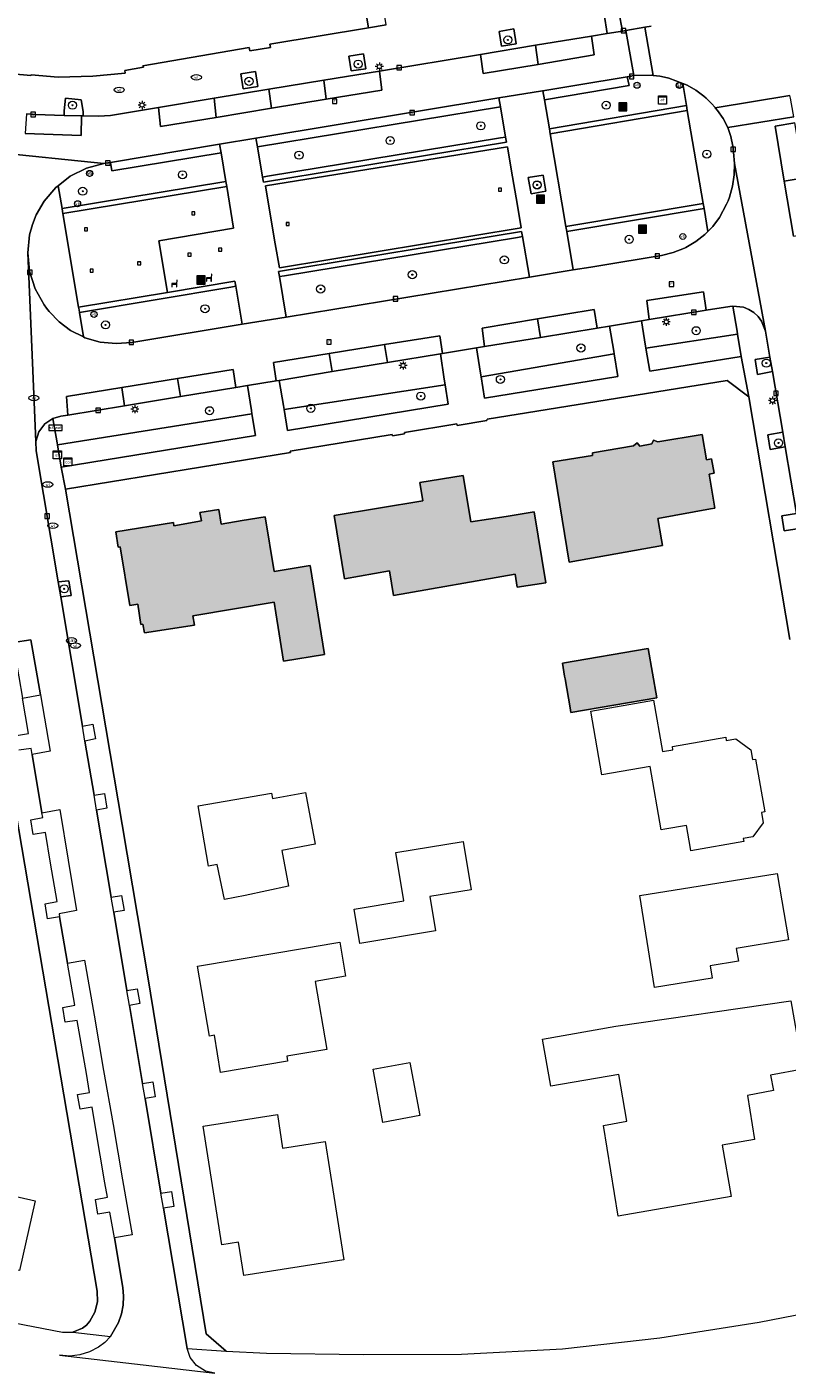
# Model space of a CAD drawing. Header units: metres. Extents: x 196496 to 197479, y 355139 to 356324.
# Tile 10 of 144: x 196722 to 196797, y 355444 to 355577. Entities that reach past the tile are written whole.
import ezdxf
from ezdxf.enums import TextEntityAlignment as Align

# ---------------------------------------------------------------- set-up
doc = ezdxf.new("R2010")
doc.units = ezdxf.units.M
doc.layers.get('0').update_dxf_attribs({"color": 252, "lineweight": 18})
for name, color, linetype, lineweight in [('B-WE-GR-BEPLANTING_CULTUUR_HEESTERS-GV', 252, 'Continuous', 18), ('B-WE-GR-BOOM-S', 252, 'Continuous', 18), ('B-WE-IE-MEUBILAIR_WEGMEUBILAIR-GV', 252, 'Continuous', 18), ('B-WE-IE-MEUBILAIR_WEGMEUBILAIR-S', 252, 'Continuous', 18), ('B-WE-IE-MEUBILAIR_WEGMEUBILAIR_VERKEERSBORD-S', 252, 'Continuous', 18), ('B-WE-KL-DATA-S', 252, 'Continuous', 18), ('B-WE-KL-ET_KAST-S', 252, 'Continuous', 18), ('B-WE-KL-ET_LS_OV_LICHTMAST-S', 252, 'Continuous', 18), ('B-WE-KL-GAS_PUT-S', 252, 'Continuous', 18), ('B-WE-KL-WATER-S', 252, 'Continuous', 18), ('B-WE-OG-BEBOUWING-GV', 252, 'Continuous', 18), ('B-WE-OG-TERREIN_CULTUURSCHEIDING-GV', 252, 'Continuous', 18), ('B-WE-OG-TERREIN_ERF-GV', 252, 'Continuous', 18), ('B-WE-RI-GWA_KOLK-S', 252, 'Continuous', 18), ('B-WE-RI-GWA_RIOOLPUT-S', 252, 'Continuous', 18), ('B-WE-VH-ONVERHARD-GV', 252, 'Continuous', 18), ('B-WE-VH-VERHARDING_ASFALT-GV', 252, 'Continuous', 18), ('B-WE-VH-VERHARDING_BETONSTRAATSTEEN-GV', 252, 'Continuous', 18), ('B-WE-VH-VERHARDING_HALFVERHARDING_GRIND-GV', 252, 'Continuous', 18), ('B-WE-VH-VERHARDING_OPEN-GV', 252, 'Continuous', 18), ('B-WE-VH-VERHARDING_STRAATBAKSTEEN-GV', 252, 'Continuous', 18), ('B-WE-VH-VERHARDING_TEGEL-GV', 252, 'Continuous', 18), ('B-WE-VH-VERHARDING_TEGEL_RUBBER-GV', 252, 'Continuous', 18), ('B-WE-VW-AFSLUITPAAL-S', 252, 'Continuous', 18)]:
    doc.layers.add(name, color=color, linetype=linetype, lineweight=lineweight)
doc.layers.add('X-XX-AL-PRESENTATIE_GEBOUW3-V', color=7, linetype='Continuous', lineweight=18, true_color=0xf0f0f0)
doc.styles.add('NLCS-ISO', font='NLCS-ISO.ttf')

# ---------------------------------------------------------------- blocks, each defined once
blk = doc.blocks.new('SIE-WEG_AFVALBAK-SO')
at = {"linetype": 'ByBlock', "lineweight": 18}
h = blk.add_hatch(color=0, dxfattribs=at)
h.dxf.hatch_style = 1
h.paths.add_polyline_path([(-1.5, -1.5), (1.5, -1.5), (1.5, 1.5), (-1.5, 1.5)])
at = {"color": 0, "linetype": 'ByBlock', "lineweight": 18}
for points in [[(-2, -2), (2, -2), (2, 2), (-2, 2)], [(-1.5, -1.5), (1.5, -1.5), (1.5, 1.5), (-1.5, 1.5)]]:
    blk.add_lwpolyline(points, close=True, dxfattribs=at)
blk = doc.blocks.new('SIE-WEG_VERKEERSBORD_STRAATNAAM-SO')
at = {"color": 0, "linetype": 'ByBlock', "lineweight": 18}
blk.add_lwpolyline([(-3.25, -1.25), (3.25, -1.25), (3.25, 1.25), (-3.25, 1.25)], close=True, dxfattribs=at)
at = {"color": 0, "linetype": 'ByBlock', "lineweight": 18, "style": 'NLCS-ISO'}
blk.add_text('straat', height=1.5, dxfattribs=at).set_placement((0, 0.15), align=Align.MIDDLE_CENTER)
blk = doc.blocks.new('SKL-DATA_SIGNAAL_CAIKAST-SO')
at = {"color": 0, "linetype": 'ByBlock', "lineweight": 18}
for points in [[(-2, 2), (2, 2), (2, 1.68), (-2, 1.68)], [(-2, 1.52), (2, 1.52), (2, -2), (-2, -2)]]:
    blk.add_lwpolyline(points, close=True, dxfattribs=at)
at = {"color": 0, "linetype": 'ByBlock', "lineweight": 18, "style": 'NLCS-ISO'}
blk.add_text('cai', height=1.5, dxfattribs=at).set_placement((0, 0), align=Align.MIDDLE_CENTER)
blk = doc.blocks.new('SKL-ET_KAST_ELEKTRA-SO')
at = {"color": 0, "linetype": 'ByBlock', "lineweight": 18}
for points in [[(-2, 2), (2, 2), (2, 1.68), (-2, 1.68)], [(-2, 1.52), (2, 1.52), (2, -2), (-2, -2)]]:
    blk.add_lwpolyline(points, close=True, dxfattribs=at)
at = {"color": 0, "linetype": 'ByBlock', "lineweight": 18, "style": 'NLCS-ISO'}
blk.add_text('et', height=1.5, dxfattribs=at).set_placement((0, 0), align=Align.MIDDLE_CENTER)
blk = doc.blocks.new('SKL-ET_OV_LICHTMAST-SO')
at = {"color": 0, "linetype": 'ByBlock', "lineweight": 18}
for points in [[(-1.25, 0), (-2, 0)], [(-1.41, 1.41), (-0.88, 0.88)], [(0, 2), (0, 1.25)], [(0.88, 0.88), (1.41, 1.41)], [(2, 0), (1.25, 0)], [(-1.41, -1.41), (-0.88, -0.88)], [(0, -1.25), (0, -2)], [(0.88, -0.88), (1.41, -1.41)]]:
    blk.add_lwpolyline(points, dxfattribs=at)
blk.add_circle((0, 0), 1, dxfattribs=at)
blk = doc.blocks.new('SIE-WEG_PAAL_VERKEERSBORD-SO')
at = {"color": 0, "linetype": 'ByBlock', "lineweight": 18}
blk.add_circle((0, 0), 1.5, dxfattribs=at)
at = {"color": 0, "linetype": 'ByBlock', "lineweight": 18, "style": 'NLCS-ISO'}
blk.add_text('vb', height=1.5, dxfattribs=at).set_placement((0, 0.13), align=Align.MIDDLE_CENTER)
blk = doc.blocks.new('SVW-AFSLUITPAAL-SO')
at = {"lineweight": 18}
blk.add_circle((0, 0), 1.5, dxfattribs=at)
at = {"lineweight": 18, "style": 'NLCS-ISO'}
blk.add_text('af', height=1.8, dxfattribs=at).set_placement((0, 0), align=Align.MIDDLE_CENTER)
blk = doc.blocks.new('SKL-WATER_WATERLEIDINGPUT-SO')
at = {"color": 0, "linetype": 'ByBlock', "lineweight": 18}
blk.add_ellipse((0, 0), major_axis=(2.5, 0), ratio=0.54, dxfattribs=at)
at = {"color": 0, "linetype": 'ByBlock', "lineweight": 18, "style": 'NLCS-ISO'}
blk.add_text('wl', height=1.5, dxfattribs=at).set_placement((0, 0), align=Align.MIDDLE_CENTER)
blk = doc.blocks.new('SRI-KOLK-SO')
at = {"color": 0, "linetype": 'ByBlock', "lineweight": 18}
blk.add_lwpolyline([(-1.125, -1.125), (1.125, -1.125), (1.125, 1.125), (-1.125, 1.125)], close=True, dxfattribs=at)
at = {"color": 0, "linetype": 'ByBlock', "lineweight": 18, "style": 'NLCS-ISO'}
blk.add_text('k', height=1.5, dxfattribs=at).set_placement((0, 0), align=Align.MIDDLE_CENTER)
blk = doc.blocks.new('SRI-PUT_INSPECTIEPUT_RIOOLPUT-SO')
at = {"color": 0, "linetype": 'ByBlock', "lineweight": 18}
blk.add_lwpolyline([(-1.12, -1.12), (1.12, -1.12), (1.12, 1.12), (-1.12, 1.12)], close=True, dxfattribs=at)
at = {"color": 0, "linetype": 'ByBlock', "lineweight": 18, "style": 'NLCS-ISO'}
blk.add_text('r', height=1.5, dxfattribs=at).set_placement((0, 0.28), align=Align.MIDDLE_CENTER)
blk = doc.blocks.new('SKL-GAS_PUT-SO')
at = {"color": 0, "linetype": 'ByBlock', "lineweight": 18}
blk.add_ellipse((0, 0), major_axis=(2.5, 0), ratio=0.601255, dxfattribs=at)
at = {"color": 0, "linetype": 'ByBlock', "lineweight": 18, "style": 'NLCS-ISO'}
blk.add_text('gas', height=1.8, dxfattribs=at).set_placement((0.12, 0.3), align=Align.MIDDLE_CENTER)
blk = doc.blocks.new('SIE-WEG_SPEELTOESTEL-SO')
at = {"flags": 128}
blk.add_lwpolyline([(-0.75, -0.75), (0.75, -0.75), (0.75, 0.75), (-0.75, 0.75)], close=True, dxfattribs=at)
at = {"style": 'NLCS-ISO'}
blk.add_text('SPT', height=0.45, dxfattribs=at).set_placement((0, 0), align=Align.MIDDLE_CENTER)
blk = doc.blocks.new('SIE-WEG_ZITBANK-SO')
at = {"color": 0, "linetype": 'ByBlock', "lineweight": 18}
blk.add_lwpolyline([(-0.91, -1.63), (-0.91, -0.2), (1.09, -0.2), (1.09, -1.63), (1.29, -1.63), (1.29, -0.21), (1.54, 1.78), (1.33, 1.78), (1.11, 0), (-1.11, 0), (-1.11, -1.63)], close=True, dxfattribs=at)
blk = doc.blocks.new('SGR-BOOM_01-SO')
at = {"linetype": 'ByBlock', "lineweight": 18}
h = blk.add_hatch(color=0, dxfattribs=at)
h.dxf.hatch_style = 1
edge = h.paths.add_edge_path()
edge.add_arc((0, 0), 0.25, 0, 360)
at = {"color": 0, "linetype": 'ByBlock', "lineweight": 18}
for radius in [2, 0.25]:
    blk.add_circle((0, 0), radius, dxfattribs=at)

msp = doc.modelspace()

# ---------------------------------------------------------------- hatches: boundary and pattern name
at = {"layer": 'X-XX-AL-PRESENTATIE_GEBOUW3-V'}
for points in [[(196784.627, 355525.44), (196784.525, 355526.025), (196784.159, 355528.132), (196789.357, 355529.064), (196789.784, 355529.141), (196789.734, 355529.529), (196789.226, 355532.5), (196789.717, 355532.592), (196789.463, 355534.01), (196788.99, 355533.925), (196788.54, 355536.418), (196784.167, 355535.689), (196783.738, 355535.857), (196783.578, 355535.482), (196782.391, 355535.272), (196782.119, 355535.578), (196781.777, 355535.307), (196777.703, 355534.585), (196777.722, 355534.348), (196773.799, 355533.713), (196775.401, 355523.817)], [(196769.179, 355528.326), (196765.699, 355527.778), (196764.946, 355532.355), (196760.665, 355531.658), (196760.935, 355529.858), (196752.189, 355528.412), (196753.223, 355522.159), (196757.659, 355522.932), (196758.055, 355520.502), (196770.078, 355522.605), (196770.281, 355521.33), (196773.102, 355521.775), (196771.963, 355528.764)], [(196746.423, 355518.797), (196747.193, 355514.014), (196751.227, 355514.679), (196749.825, 355523.49), (196746.251, 355522.89), (196745.365, 355528.28), (196743.092, 355527.907), (196741.026, 355527.567), (196740.789, 355529.001), (196738.914, 355528.699), (196739.067, 355527.874), (196736.342, 355527.402), (196736.305, 355527.727), (196730.606, 355526.786), (196730.841, 355525.279), (196731.054, 355525.303), (196732.003, 355519.527), (196732.778, 355519.649), (196733.082, 355517.662), (196733.298, 355517.676), (196733.455, 355516.811), (196738.391, 355517.567), (196738.239, 355518.509), (196746.251, 355519.864)], [(196775.491, 355509.406), (196775.565, 355508.971), (196784.053, 355510.421), (196783.224, 355515.269), (196774.736, 355513.819), (196774.954, 355512.545), (196774.998, 355512.284)]]:
    msp.add_hatch(color=256, dxfattribs=at).paths.add_polyline_path(points)

# ---------------------------------------------------------------- linework, layer by layer
at = {"layer": 'B-WE-GR-BEPLANTING_CULTUUR_HEESTERS-GV', "flags": 128}
for points in [[(196789.494, 355569.073), (196789.164, 355569.408), (196788.933, 355569.623), (196788.694, 355569.829), (196787.912, 355570.41), (196787.07, 355570.899), (196786.636, 355571.067), (196786.996, 355568.9), (196787.078, 355568.407), (196788.646, 355559.215), (196788.731, 355558.722), (196789.12, 355556.461), (196789.611, 355556.957), (196790.274, 355557.857), (196790.959, 355559.143), (196791.108, 355559.502), (196791.243, 355559.866), (196791.548, 355560.95), (196791.719, 355562.062), (196791.754, 355563.188), (196791.652, 355564.31), (196791.561, 355564.903), (196791.365, 355565.837), (196791.07, 355566.744), (196790.607, 355567.609), (196790.052, 355568.417), (196789.843, 355568.675), (196789.781, 355568.752)], [(196773.535, 355566.107), (196787.078, 355568.407), (196786.996, 355568.9), (196773.452, 355566.6)], [(196769.12, 355565.784), (196768.628, 355565.7), (196745.601, 355561.913), (196745.108, 355561.83), (196745.191, 355561.339), (196769.205, 355565.288)], [(196725.387, 355558.227), (196741.568, 355560.915), (196741.485, 355561.408), (196725.302, 355558.72), (196725.354, 355558.42)], [(196721.911, 355554.344), (196722.09, 355552.542), (196722.639, 355550.801), (196723.536, 355549.211), (196723.782, 355548.881), (196724.041, 355548.561), (196725.03, 355547.551), (196726.154, 355546.695), (196727.412, 355546.043), (196727.028, 355548.472), (196726.989, 355548.718), (196726.946, 355548.99), (196725.387, 355558.227), (196725.354, 355558.42), (196725.302, 355558.72), (196724.911, 355560.985), (196724.693, 355560.815), (196723.529, 355559.453), (196722.759, 355558.114), (196722.374, 355557.148), (196722.102, 355556.145)], [(196788.646, 355559.215), (196775.078, 355556.957), (196775.161, 355556.464), (196788.731, 355558.722)], [(196770.793, 355555.966), (196770.709, 355556.455), (196746.689, 355552.503), (196746.773, 355552.008), (196747.266, 355552.091), (196770.301, 355555.881)], [(196735.73, 355550.434), (196726.946, 355548.99), (196726.989, 355548.718), (196727.028, 355548.472), (196741.97, 355550.971), (196742.462, 355551.054), (196742.379, 355551.546)], [(196792.405, 355544.11), (196792.038, 355546.323), (196782.996, 355544.94), (196783.379, 355542.653)], [(196779.848, 355544.374), (196766.713, 355542.104), (196767.054, 355539.987), (196780.217, 355542.147)], [(196763.148, 355541.332), (196747.25, 355538.867), (196747.591, 355536.819), (196763.44, 355539.403)], [(196725.231, 355533.196), (196744.408, 355536.306), (196744.069, 355538.459), (196724.851, 355535.399)]]:
    msp.add_lwpolyline(points, close=True, dxfattribs=at)
at = {"layer": 'B-WE-IE-MEUBILAIR_WEGMEUBILAIR-GV', "flags": 128}
for points in [[(196779.162, 355576.013), (196780.662, 355576.26), (196780.325, 355578.166), (196778.871, 355577.931)], [(196770.175, 355575.005), (196769.931, 355576.468), (196768.481, 355576.226), (196768.727, 355574.776)], [(196755.311, 355572.535), (196755.097, 355574.01), (196753.636, 355573.771), (196753.882, 355572.317)], [(196744.639, 355570.794), (196744.412, 355572.256), (196742.963, 355572.014), (196743.196, 355570.565)], [(196727.238, 355567.889), (196727.389, 355567.885), (196727.393, 355568.294), (196727.177, 355569.477), (196725.651, 355569.626), (196725.522, 355568.37), (196725.509, 355567.93)], [(196795.485, 355542.628), (196795.243, 355544.049), (196793.773, 355543.803), (196794.016, 355542.343)], [(196796.505, 355536.635), (196795.032, 355536.391), (196795.278, 355534.921), (196796.75, 355535.195)], [(196798.122, 355527.131), (196797.868, 355528.624), (196796.401, 355528.379), (196796.632, 355526.91)], [(196725.174, 355520.376), (196726.207, 355520.525), (196725.964, 355521.96), (196724.925, 355521.859)]]:
    msp.add_lwpolyline(points, close=True, dxfattribs=at)
at = {"layer": 'B-WE-OG-BEBOUWING-GV', "flags": 128}
for points in [[(196784.627, 355525.44), (196784.525, 355526.025), (196784.159, 355528.132), (196789.357, 355529.064), (196789.784, 355529.141), (196789.734, 355529.529), (196789.226, 355532.5), (196789.717, 355532.592), (196789.463, 355534.01), (196788.99, 355533.925), (196788.54, 355536.418), (196784.167, 355535.689), (196783.738, 355535.857), (196783.578, 355535.482), (196782.391, 355535.272), (196782.119, 355535.578), (196781.777, 355535.307), (196777.703, 355534.585), (196777.722, 355534.348), (196773.799, 355533.713), (196775.401, 355523.817)], [(196769.179, 355528.326), (196765.699, 355527.778), (196764.946, 355532.355), (196760.665, 355531.658), (196760.935, 355529.858), (196752.189, 355528.412), (196753.223, 355522.159), (196757.659, 355522.932), (196758.055, 355520.502), (196770.078, 355522.605), (196770.281, 355521.33), (196773.102, 355521.775), (196771.963, 355528.764)], [(196746.423, 355518.797), (196747.193, 355514.014), (196751.227, 355514.679), (196749.825, 355523.49), (196746.251, 355522.89), (196745.365, 355528.28), (196743.092, 355527.907), (196741.026, 355527.567), (196740.789, 355529.001), (196738.914, 355528.699), (196739.067, 355527.874), (196736.342, 355527.402), (196736.305, 355527.727), (196730.606, 355526.786), (196730.841, 355525.279), (196731.054, 355525.303), (196732.003, 355519.527), (196732.778, 355519.649), (196733.082, 355517.662), (196733.298, 355517.676), (196733.455, 355516.811), (196738.391, 355517.567), (196738.239, 355518.509), (196746.251, 355519.864)], [(196775.491, 355509.406), (196775.565, 355508.971), (196784.053, 355510.421), (196783.224, 355515.269), (196774.736, 355513.819), (196774.954, 355512.545), (196774.998, 355512.284)]]:
    msp.add_lwpolyline(points, close=True, dxfattribs=at)
at = {"layer": 'B-WE-OG-TERREIN_CULTUURSCHEIDING-GV', "flags": 128}
for points in [[(196783.691, 355571.874), (196783.526, 355571.889), (196781.797, 355571.852), (196781.143, 355571.744), (196781.325, 355570.869), (196772.966, 355569.478), (196773.452, 355566.6), (196786.996, 355568.9), (196786.636, 355571.067), (196785.256, 355571.602), (196784.81, 355571.712), (196784.359, 355571.797), (196784.035, 355571.843)], [(196768.612, 355568.763), (196744.606, 355564.815), (196745.108, 355561.83), (196745.601, 355561.913), (196768.628, 355565.7), (196769.12, 355565.784)], [(196741.012, 355564.232), (196730.231, 355562.443), (196730.079, 355563.288), (196729.437, 355563.182), (196727.708, 355562.715), (196726.105, 355561.916), (196724.911, 355560.985), (196725.302, 355558.72), (196741.485, 355561.408)], [(196777.532, 355552.951), (196779.522, 355553.278), (196783.308, 355553.899), (196784.512, 355554.097), (196785.689, 355554.379), (196786.813, 355554.827), (196786.929, 355554.884), (196787.918, 355555.463), (196788.825, 355556.162), (196789.12, 355556.461), (196788.731, 355558.722), (196775.161, 355556.464), (196775.801, 355552.667)], [(196747.448, 355548.012), (196771.485, 355551.959), (196770.793, 355555.966), (196770.301, 355555.881), (196747.266, 355552.091), (196746.773, 355552.008)], [(196727.412, 355546.043), (196727.554, 355545.969), (196729.07, 355545.535), (196730.638, 355545.388), (196732.209, 355545.51), (196743.1, 355547.298), (196742.462, 355551.054), (196741.97, 355550.971), (196727.028, 355548.472)], [(196791.991, 355546.604), (196791.576, 355549.098), (196791.277, 355549.067), (196788.944, 355548.684), (196783.299, 355547.757), (196782.544, 355547.633), (196782.962, 355545.143), (196782.996, 355544.94), (196792.038, 355546.323)], [(196766.253, 355544.958), (196766.654, 355542.473), (196766.713, 355542.104), (196779.848, 355544.374), (196779.805, 355544.632), (196779.393, 355547.116), (196778.166, 355546.915), (196772.59, 355545.999), (196767.049, 355545.089)], [(196762.687, 355544.373), (196757.45, 355543.513), (196751.995, 355542.617), (196746.768, 355541.759), (196747.18, 355539.289), (196747.25, 355538.867), (196763.148, 355541.332), (196763.064, 355541.888)], [(196737.001, 355540.155), (196731.486, 355539.25), (196725.886, 355538.33), (196725.178, 355538.214), (196724.403, 355537.991), (196724.817, 355535.594), (196724.851, 355535.399), (196744.069, 355538.459), (196744.019, 355538.775), (196743.63, 355541.244), (196742.476, 355541.055)]]:
    msp.add_lwpolyline(points, close=True, dxfattribs=at)
at = {"layer": 'B-WE-OG-TERREIN_ERF-GV', "flags": 128}
for points in [[(196663.793, 355577.295), (196704.441, 355573.529), (196704.484, 355573.449), (196722.21, 355571.864), (196722.267, 355571.933), (196724.913, 355571.691), (196728.342, 355571.792), (196731.525, 355572.081), (196731.503, 355572.371), (196733.353, 355572.674), (196733.302, 355572.834), (196743.791, 355574.617), (196743.85, 355574.298), (196745.888, 355574.632), (196745.833, 355574.948), (196755.583, 355576.571), (196752.24, 355595.876)], [(196797.221, 355516.181), (196793.151, 355540.122), (196791.01, 355541.732), (196767.291, 355537.939), (196767.287, 355537.789), (196764.337, 355537.313), (196764.31, 355537.461), (196759.133, 355536.618), (196759.145, 355536.462), (196757.946, 355536.275), (196757.921, 355536.419), (196747.849, 355534.768), (196747.872, 355534.638), (196725.65, 355531.012), (196731.238, 355497.901), (196733.766, 355482.864), (196739.527, 355447.585), (196741.529, 355445.872), (196745.503, 355445.688), (196755.083, 355445.546), (196764.783, 355445.587), (196774.761, 355446.109), (196784.364, 355447.19), (196794.177, 355448.736), (196806.04, 355451.05)], [(196712.69, 355450.188), (196725.351, 355447.774), (196726.373, 355447.771), (196727.327, 355448.138), (196727.731, 355448.45), (196728.061, 355448.839), (196728.537, 355449.736), (196728.793, 355450.761), (196728.762, 355451.817), (196717.117, 355520.232)]]:
    msp.add_lwpolyline(points, dxfattribs=at)
for points in [[(196784.525, 355526.025), (196784.627, 355525.44), (196775.401, 355523.817), (196773.799, 355533.713), (196777.722, 355534.348), (196777.703, 355534.585), (196781.777, 355535.307), (196782.119, 355535.578), (196782.391, 355535.272), (196783.578, 355535.482), (196783.738, 355535.857), (196784.167, 355535.689), (196788.54, 355536.418), (196788.99, 355533.925), (196789.463, 355534.01), (196789.717, 355532.592), (196789.226, 355532.5), (196789.734, 355529.529), (196789.784, 355529.141), (196789.357, 355529.064), (196784.159, 355528.132)], [(196770.078, 355522.605), (196758.055, 355520.502), (196757.659, 355522.932), (196753.223, 355522.159), (196752.189, 355528.412), (196760.935, 355529.858), (196760.665, 355531.658), (196764.946, 355532.355), (196765.699, 355527.778), (196769.179, 355528.326), (196771.963, 355528.764), (196773.102, 355521.775), (196770.281, 355521.33)], [(196746.251, 355522.89), (196749.825, 355523.49), (196751.227, 355514.679), (196747.193, 355514.014), (196746.423, 355518.797), (196746.251, 355519.864), (196738.239, 355518.509), (196738.391, 355517.567), (196733.455, 355516.811), (196733.298, 355517.676), (196733.082, 355517.662), (196732.778, 355519.649), (196732.003, 355519.527), (196731.054, 355525.303), (196730.841, 355525.279), (196730.606, 355526.786), (196736.305, 355527.727), (196736.342, 355527.402), (196739.067, 355527.874), (196738.914, 355528.699), (196740.789, 355529.001), (196741.026, 355527.567), (196743.092, 355527.907), (196745.365, 355528.28)], [(196774.736, 355513.819), (196783.224, 355515.269), (196784.053, 355510.421), (196775.565, 355508.971), (196775.491, 355509.406), (196774.998, 355512.284), (196774.954, 355512.545)], [(196777.536, 355509.088), (196783.728, 355510.171), (196784.616, 355505.094), (196785.661, 355505.277), (196785.604, 355505.6), (196790.872, 355506.521), (196790.928, 355506.198), (196791.882, 355506.365), (196793.365, 355505.259), (196793.532, 355504.305), (196793.818, 355504.355), (196794.732, 355499.132), (196794.411, 355499.076), (196794.586, 355498.074), (196793.556, 355496.693), (196792.599, 355496.526), (196792.653, 355496.214), (196787.419, 355495.298), (196787.378, 355495.53), (196786.983, 355497.793), (196784.852, 355497.42), (196784.504, 355497.359), (196783.406, 355503.636), (196778.636, 355502.802)], [(196743.389, 355490.899), (196741.357, 355490.473), (196740.632, 355493.931), (196739.768, 355493.779), (196738.741, 355499.748), (196745.998, 355500.997), (196746.101, 355500.448), (196749.363, 355501.058), (196750.323, 355495.943), (196747.025, 355495.324), (196747.684, 355491.799)], [(196759.085, 355490.353), (196758.294, 355495.133), (196764.946, 355496.233), (196765.736, 355491.453), (196761.646, 355490.777), (196762.208, 355487.39), (196754.722, 355486.152), (196754.162, 355489.539)], [(196789.526, 355482.714), (196783.851, 355481.791), (196782.371, 355490.881), (196795.95, 355493.069), (196797.059, 355486.49), (196791.918, 355485.645), (196792.12, 355484.401), (196789.326, 355483.948)], [(196738.695, 355483.893), (196749.443, 355485.708), (196752.155, 355486.166), (196752.756, 355486.267), (196753.324, 355482.904), (196750.316, 355482.397), (196751.451, 355475.672), (196747.497, 355475.004), (196747.575, 355474.549), (196747.581, 355474.511), (196740.974, 355473.396), (196740.352, 355477.082), (196739.859, 355476.999)], [(196798.479, 355473.725), (196795.299, 355473.141), (196795.579, 355471.614), (196793.009, 355471.142), (196793.714, 355466.792), (196790.536, 355466.22), (196791.405, 355461.161), (196780.247, 355459.219), (196778.789, 355468.182), (196781.111, 355468.586), (196780.327, 355473.219), (196773.587, 355472.054), (196772.784, 355476.701), (196780.001, 355477.982), (196797.322, 355480.48)], [(196715.685, 355455.047), (196710.831, 355456.112), (196711.085, 355457.268), (196706.744, 355458.22), (196706.435, 355456.813), (196702.836, 355457.603), (196704.112, 355463.42), (196707.481, 355462.681), (196710.004, 355474.178), (196714.943, 355473.094), (196712.716, 355462.943), (196717.591, 355461.873), (196722.655, 355460.735), (196721.116, 355453.855)], [(196756.032, 355473.717), (196759.674, 355474.389), (196760.64, 355469.154), (196756.998, 355468.482)], [(196751.298, 355466.598), (196752.15, 355461.176), (196753.135, 355454.904), (196743.252, 355453.351), (196742.732, 355456.66), (196741.076, 355456.4), (196739.239, 355468.096), (196746.575, 355469.249), (196747.095, 355465.937)]]:
    msp.add_lwpolyline(points, close=True, dxfattribs=at)
at = {"layer": 'B-WE-VH-ONVERHARD-GV', "flags": 128}
for points in [[(196779.162, 355576.013), (196780.662, 355576.26), (196780.325, 355578.166), (196778.871, 355577.931)], [(196770.175, 355575.005), (196769.931, 355576.468), (196768.481, 355576.226), (196768.727, 355574.776)], [(196755.311, 355572.535), (196755.097, 355574.01), (196753.636, 355573.771), (196753.882, 355572.317)], [(196744.639, 355570.794), (196744.412, 355572.256), (196742.963, 355572.014), (196743.196, 355570.565)], [(196727.389, 355567.885), (196727.393, 355568.294), (196727.177, 355569.477), (196725.651, 355569.626), (196725.522, 355568.37), (196725.509, 355567.93), (196727.238, 355567.889)], [(196773.088, 355560.43), (196772.834, 355562.022), (196771.367, 355561.794), (196771.64, 355560.179)], [(196795.243, 355544.049), (196793.773, 355543.803), (196794.016, 355542.343), (196795.485, 355542.628)], [(196796.75, 355535.195), (196796.505, 355536.635), (196795.032, 355536.391), (196795.278, 355534.921)], [(196797.868, 355528.624), (196796.401, 355528.379), (196796.632, 355526.91), (196798.122, 355527.131)], [(196724.925, 355521.859), (196725.174, 355520.376), (196726.207, 355520.525), (196725.964, 355521.96)]]:
    msp.add_lwpolyline(points, close=True, dxfattribs=at)
at = {"layer": 'B-WE-VH-VERHARDING_ASFALT-GV', "flags": 128}
for points in [[(196707.584, 355565.407), (196729.437, 355563.182), (196730.079, 355563.288), (196740.87, 355565.075), (196744.462, 355565.67), (196768.462, 355569.644), (196772.757, 355570.355), (196772.817, 355570.365), (196776.169, 355570.92), (196781.143, 355571.744), (196781.797, 355571.852), (196780.992, 355576.314), (196780.662, 355576.26), (196779.162, 355576.013), (196777.615, 355575.758), (196777.873, 355573.895), (196772.353, 355572.968), (196766.919, 355572.056), (196766.635, 355573.95), (196756.661, 355572.307), (196756.885, 355570.424), (196751.392, 355569.52), (196745.982, 355568.63), (196740.517, 355567.731), (196735.045, 355566.831), (196734.822, 355568.709), (196730.098, 355567.931), (196728.903, 355567.848), (196727.389, 355567.885), (196727.238, 355567.889), (196727.188, 355565.932), (196721.657, 355566.143)], [(196783.511, 355576.736), (196782.875, 355576.629), (196783.691, 355571.874), (196784.035, 355571.843), (196784.359, 355571.797), (196784.81, 355571.712), (196785.256, 355571.602), (196786.636, 355571.067), (196787.07, 355570.899), (196787.912, 355570.41), (196788.694, 355569.829), (196788.933, 355569.623), (196789.164, 355569.408), (196789.494, 355569.073), (196789.781, 355568.752), (196789.843, 355568.675), (196797.222, 355569.876)], [(196797.589, 355567.794), (196791.07, 355566.744), (196791.365, 355565.837), (196791.561, 355564.903), (196791.652, 355564.31), (196791.754, 355563.188), (196794.806, 355546.619), (196795.243, 355544.049), (196795.485, 355542.628), (196796.505, 355536.635), (196796.75, 355535.195), (196797.868, 355528.624)], [(196797.562, 355556.013), (196796.66, 355561.439), (196795.758, 355566.864), (196797.693, 355567.183)], [(196720.459, 355515.855), (196722.204, 355516.147), (196723.163, 355510.692), (196724.141, 355505.13), (196722.343, 355504.796), (196723.319, 355499.061), (196725.077, 355499.364), (196725.908, 355494.38), (196726.74, 355489.395), (196725.018, 355489.086), (196725.068, 355488.791), (196725.849, 355484.204), (196727.528, 355484.484), (196728.468, 355479.065), (196729.416, 355473.603), (196730.343, 355468.259), (196731.288, 355462.809), (196732.232, 355457.37), (196730.473, 355457.06), (196731.304, 355452.179), (196731.387, 355451.303), (196731.339, 355450.424), (196731.167, 355449.562), (196730.881, 355448.73), (196730.085, 355447.342), (196729.545, 355446.747), (196728.902, 355446.265), (196728.009, 355445.816), (196727.054, 355445.519), (196726.06, 355445.4), (196725.062, 355445.484), (196733.315, 355444.535), (196740.408, 355443.719), (196739.468, 355443.919), (196738.598, 355444.452), (196737.964, 355445.25), (196737.651, 355446.159), (196735.322, 355460.011), (196735.072, 355461.5), (196733.502, 355470.839), (196733.252, 355472.323), (196731.957, 355480.028), (196731.707, 355481.517), (196730.411, 355489.223), (196730.158, 355490.731), (196728.713, 355499.324), (196728.464, 355500.805), (196727.569, 355506.133), (196727.318, 355507.622), (196725.174, 355520.376), (196724.925, 355521.859), (196722.752, 355534.783), (196722.718, 355535.724), (196721.911, 355554.344), (196722.102, 355556.145), (196722.374, 355557.148), (196722.759, 355558.114), (196723.529, 355559.453), (196724.693, 355560.815), (196724.911, 355560.985), (196726.105, 355561.916), (196727.708, 355562.715), (196729.437, 355563.182), (196707.584, 355565.407)]]:
    msp.add_lwpolyline(points, dxfattribs=at)
for points in [[(196772.353, 355572.968), (196772.09, 355574.848), (196766.635, 355573.95), (196766.919, 355572.056)], [(196777.615, 355575.758), (196772.09, 355574.848), (196772.353, 355572.968), (196777.873, 355573.895)], [(196751.165, 355571.401), (196751.392, 355569.52), (196756.885, 355570.424), (196756.661, 355572.307)], [(196751.392, 355569.52), (196751.165, 355571.401), (196745.74, 355570.508), (196745.982, 355568.63)], [(196740.335, 355569.617), (196734.822, 355568.709), (196735.045, 355566.831), (196740.517, 355567.731)], [(196745.982, 355568.63), (196745.74, 355570.508), (196740.335, 355569.617), (196740.517, 355567.731)], [(196727.238, 355567.889), (196725.509, 355567.93), (196722.672, 355567.999), (196721.779, 355568.08), (196721.657, 355566.143), (196727.188, 355565.932)], [(196798.615, 355561.764), (196798.593, 355561.894), (196797.693, 355567.183), (196795.758, 355566.864), (196796.66, 355561.439)], [(196772.282, 355547.822), (196777.865, 355548.764), (196778.166, 355546.915), (196779.393, 355547.116), (196782.544, 355547.633), (196783.299, 355547.757), (196783.063, 355549.632), (196788.671, 355550.496), (196788.944, 355548.684), (196791.277, 355549.067), (196791.576, 355549.098), (196792.636, 355548.974), (196793.163, 355548.765), (196793.651, 355548.457), (196794.074, 355548.066), (196794.412, 355547.611), (196794.806, 355546.619), (196791.754, 355563.188), (196791.719, 355562.062), (196791.548, 355560.95), (196791.243, 355559.866), (196791.108, 355559.502), (196790.959, 355559.143), (196790.274, 355557.857), (196789.611, 355556.957), (196789.12, 355556.461), (196788.825, 355556.162), (196787.918, 355555.463), (196786.929, 355554.884), (196786.813, 355554.827), (196785.689, 355554.379), (196784.512, 355554.097), (196783.308, 355553.899), (196779.522, 355553.278), (196777.532, 355552.951), (196775.801, 355552.667), (196775.799, 355552.667), (196771.485, 355551.959), (196747.448, 355548.012), (196743.1, 355547.298), (196732.209, 355545.51), (196730.638, 355545.388), (196729.07, 355545.535), (196727.554, 355545.969), (196727.412, 355546.043), (196726.154, 355546.695), (196725.03, 355547.551), (196724.041, 355548.561), (196723.782, 355548.881), (196723.536, 355549.211), (196722.639, 355550.801), (196722.09, 355552.542), (196721.911, 355554.344), (196722.718, 355535.724), (196723.014, 355536.677), (196723.617, 355537.472), (196724.403, 355537.991), (196725.178, 355538.214), (196725.886, 355538.33), (196725.734, 355540.173), (196731.197, 355541.05), (196736.714, 355541.937), (196742.216, 355542.82), (196742.476, 355541.055), (196743.63, 355541.244), (196746.452, 355541.707), (196746.183, 355543.53), (196751.708, 355544.413), (196757.167, 355545.285), (196762.612, 355546.155), (196762.893, 355544.407), (196766.253, 355544.958), (196767.049, 355545.089), (196766.823, 355546.9)], [(196798.84, 355560.448), (196798.615, 355561.764), (196796.66, 355561.439), (196797.562, 355556.013), (196799.539, 355556.342)], [(196783.299, 355547.757), (196788.944, 355548.684), (196788.671, 355550.496), (196783.063, 355549.632)], [(196778.166, 355546.915), (196777.865, 355548.764), (196772.282, 355547.822), (196772.59, 355545.999)], [(196772.282, 355547.822), (196766.823, 355546.9), (196767.049, 355545.089), (196772.59, 355545.999)], [(196757.45, 355543.513), (196762.687, 355544.373), (196762.893, 355544.407), (196762.612, 355546.155), (196757.167, 355545.285)], [(196751.708, 355544.413), (196746.183, 355543.53), (196746.452, 355541.707), (196746.768, 355541.759), (196751.995, 355542.617)], [(196751.708, 355544.413), (196751.995, 355542.617), (196757.45, 355543.513), (196757.167, 355545.285)], [(196742.476, 355541.055), (196742.216, 355542.82), (196736.714, 355541.937), (196737.001, 355540.155)], [(196736.714, 355541.937), (196731.197, 355541.05), (196731.486, 355539.25), (196737.001, 355540.155)], [(196731.486, 355539.25), (196731.197, 355541.05), (196725.734, 355540.173), (196725.886, 355538.33)], [(196721.391, 355510.381), (196723.163, 355510.692), (196722.204, 355516.147), (196720.459, 355515.855), (196720.673, 355514.596)]]:
    msp.add_lwpolyline(points, close=True, dxfattribs=at)
at = {"layer": 'B-WE-VH-VERHARDING_BETONSTRAATSTEEN-GV', "flags": 128}
msp.add_lwpolyline([(196781.797, 355571.852), (196783.526, 355571.889), (196783.691, 355571.874), (196782.875, 355576.629), (196780.992, 355576.314)], close=True, dxfattribs=at)
at = {"layer": 'B-WE-VH-VERHARDING_HALFVERHARDING_GRIND-GV', "flags": 128}
msp.add_lwpolyline([(196788.646, 355559.215), (196787.078, 355568.407), (196773.535, 355566.107), (196775.078, 355556.957)], close=True, dxfattribs=at)
at = {"layer": 'B-WE-VH-VERHARDING_OPEN-GV', "flags": 128}
msp.add_lwpolyline([(196757.327, 355576.862), (196754.177, 355596.179), (196752.24, 355595.876), (196755.583, 355576.571)], close=True, dxfattribs=at)
at = {"layer": 'B-WE-VH-VERHARDING_STRAATBAKSTEEN-GV', "flags": 128}
msp.add_lwpolyline([(196797.527, 355568.148), (196797.266, 355569.627), (196797.222, 355569.876), (196789.843, 355568.675), (196790.052, 355568.417), (196790.607, 355567.609), (196791.07, 355566.744), (196797.589, 355567.794)], close=True, dxfattribs=at)
at = {"layer": 'B-WE-VH-VERHARDING_TEGEL-GV', "flags": 128}
for points in [[(196721.779, 355568.08), (196722.672, 355567.999), (196725.509, 355567.93), (196725.522, 355568.37), (196725.651, 355569.626), (196727.177, 355569.477), (196727.393, 355568.294), (196727.389, 355567.885), (196728.903, 355567.848), (196730.098, 355567.931), (196734.822, 355568.709), (196740.335, 355569.617), (196745.74, 355570.508), (196751.165, 355571.401), (196756.661, 355572.307), (196766.635, 355573.95), (196772.09, 355574.848), (196777.615, 355575.758), (196779.162, 355576.013), (196778.871, 355577.931)], [(196780.325, 355578.166), (196780.662, 355576.26), (196780.992, 355576.314), (196782.875, 355576.629), (196783.511, 355576.736)], [(196757.327, 355576.862), (196755.583, 355576.571), (196745.833, 355574.948), (196745.888, 355574.632), (196743.85, 355574.298), (196743.791, 355574.617), (196733.302, 355572.834), (196733.353, 355572.674), (196731.503, 355572.371), (196731.525, 355572.081), (196728.342, 355571.792), (196724.913, 355571.691), (196722.267, 355571.933), (196722.21, 355571.864), (196704.484, 355573.449), (196704.441, 355573.529), (196663.793, 355577.295)], [(196798.122, 355527.131), (196796.632, 355526.91), (196796.401, 355528.379), (196797.868, 355528.624), (196796.75, 355535.195), (196795.278, 355534.921), (196795.032, 355536.391), (196796.505, 355536.635), (196795.485, 355542.628), (196794.016, 355542.343), (196793.773, 355543.803), (196795.243, 355544.049), (196794.806, 355546.619), (196794.412, 355547.611), (196794.074, 355548.066), (196793.651, 355548.457), (196793.163, 355548.765), (196792.636, 355548.974), (196791.576, 355549.098), (196791.991, 355546.604), (196792.038, 355546.323), (196792.405, 355544.11), (196793.151, 355540.122), (196797.221, 355516.181)], [(196717.117, 355520.232), (196728.762, 355451.817), (196728.793, 355450.761), (196728.537, 355449.736), (196728.061, 355448.839), (196727.731, 355448.45), (196727.327, 355448.138), (196726.373, 355447.771), (196730.085, 355447.342), (196730.881, 355448.73), (196731.167, 355449.562), (196731.339, 355450.424), (196731.387, 355451.303), (196731.304, 355452.179), (196730.473, 355457.06), (196730.039, 355459.607), (196728.842, 355459.403), (196728.601, 355460.862), (196729.784, 355461.102), (196729.545, 355462.506), (196728.617, 355467.959), (196728.275, 355469.965), (196727.084, 355469.776), (196726.841, 355471.234), (196728.023, 355471.444), (196727.706, 355473.306), (196726.812, 355478.555), (196725.613, 355478.361), (196725.376, 355479.822), (196726.557, 355480.05), (196725.849, 355484.204), (196725.068, 355488.791), (196723.878, 355488.595), (196723.645, 355490.068), (196724.814, 355490.283), (196724.166, 355494.09), (196723.653, 355497.101), (196722.448, 355496.921), (196722.216, 355498.37), (196723.399, 355498.591), (196723.319, 355499.061), (196722.343, 355504.796), (196722.24, 355505.4), (196721.044, 355505.252)], [(196720.803, 355506.67), (196721.985, 355506.896), (196721.391, 355510.381)]]:
    msp.add_lwpolyline(points, dxfattribs=at)
for points in [[(196770.175, 355575.005), (196768.727, 355574.776), (196768.481, 355576.226), (196769.931, 355576.468)], [(196755.311, 355572.535), (196753.882, 355572.317), (196753.636, 355573.771), (196755.097, 355574.01)], [(196744.639, 355570.794), (196743.196, 355570.565), (196742.963, 355572.014), (196744.412, 355572.256)], [(196781.143, 355571.744), (196776.169, 355570.92), (196772.817, 355570.365), (196772.966, 355569.478), (196781.325, 355570.869)], [(196771.485, 355551.959), (196775.799, 355552.667), (196775.801, 355552.667), (196775.161, 355556.464), (196775.078, 355556.957), (196773.535, 355566.107), (196773.452, 355566.6), (196772.966, 355569.478), (196772.817, 355570.365), (196772.757, 355570.355), (196768.462, 355569.644), (196768.612, 355568.763), (196769.12, 355565.784), (196769.205, 355565.288), (196745.191, 355561.339), (196745.108, 355561.83), (196744.606, 355564.815), (196744.462, 355565.67), (196740.87, 355565.075), (196741.012, 355564.232), (196741.485, 355561.408), (196741.568, 355560.915), (196742.259, 355556.796), (196734.873, 355555.539), (196735.73, 355550.434), (196742.379, 355551.546), (196742.462, 355551.054), (196743.1, 355547.298), (196747.448, 355548.012), (196746.773, 355552.008), (196746.689, 355552.503), (196770.709, 355556.455), (196770.793, 355555.966)], [(196744.606, 355564.815), (196768.612, 355568.763), (196768.462, 355569.644), (196744.462, 355565.67)], [(196730.079, 355563.288), (196730.231, 355562.443), (196741.012, 355564.232), (196740.87, 355565.075)], [(196769.718, 355562.431), (196769.298, 355564.818), (196745.39, 355560.954), (196745.794, 355558.564), (196746.372, 355555.247), (196746.776, 355552.867), (196770.678, 355556.831), (196770.252, 355559.223)], [(196745.794, 355558.564), (196745.39, 355560.954), (196769.298, 355564.818), (196769.718, 355562.431), (196770.252, 355559.223), (196770.678, 355556.831), (196746.776, 355552.867), (196746.372, 355555.247)], [(196773.088, 355560.43), (196771.64, 355560.179), (196771.367, 355561.794), (196772.834, 355562.022)], [(196762.687, 355544.373), (196763.064, 355541.888), (196763.148, 355541.332), (196763.44, 355539.403), (196747.591, 355536.819), (196747.25, 355538.867), (196747.18, 355539.289), (196746.768, 355541.759), (196746.452, 355541.707), (196743.63, 355541.244), (196744.019, 355538.775), (196744.069, 355538.459), (196744.408, 355536.306), (196725.231, 355533.196), (196725.65, 355531.012), (196747.872, 355534.638), (196747.849, 355534.768), (196757.921, 355536.419), (196757.946, 355536.275), (196759.145, 355536.462), (196759.133, 355536.618), (196764.31, 355537.461), (196764.337, 355537.313), (196767.287, 355537.789), (196767.291, 355537.939), (196791.01, 355541.732), (196793.151, 355540.122), (196792.405, 355544.11), (196783.379, 355542.653), (196782.996, 355544.94), (196782.962, 355545.143), (196782.544, 355547.633), (196779.393, 355547.116), (196779.805, 355544.632), (196779.848, 355544.374), (196780.217, 355542.147), (196767.054, 355539.987), (196766.713, 355542.104), (196766.654, 355542.473), (196766.253, 355544.958), (196762.893, 355544.407)], [(196733.252, 355472.323), (196734.287, 355472.481), (196734.52, 355471.016), (196733.502, 355470.839), (196735.072, 355461.5), (196736.107, 355461.65), (196736.357, 355460.162), (196735.322, 355460.011), (196737.651, 355446.159), (196741.529, 355445.872), (196739.527, 355447.585), (196733.766, 355482.864), (196731.238, 355497.901), (196725.65, 355531.012), (196725.231, 355533.196), (196724.851, 355535.399), (196724.817, 355535.594), (196724.403, 355537.991), (196723.617, 355537.472), (196723.014, 355536.677), (196722.718, 355535.724), (196722.752, 355534.783), (196724.925, 355521.859), (196725.964, 355521.96), (196726.207, 355520.525), (196725.174, 355520.376), (196727.318, 355507.622), (196728.354, 355507.817), (196728.597, 355506.344), (196727.569, 355506.133), (196728.464, 355500.805), (196729.498, 355500.966), (196729.738, 355499.503), (196728.713, 355499.324), (196730.158, 355490.731), (196731.188, 355490.882), (196731.451, 355489.416), (196730.411, 355489.223), (196731.707, 355481.517), (196732.737, 355481.679), (196732.978, 355480.207), (196731.957, 355480.028)]]:
    msp.add_lwpolyline(points, close=True, dxfattribs=at)
at = {"layer": 'B-WE-VH-VERHARDING_TEGEL_RUBBER-GV', "flags": 128}
msp.add_lwpolyline([(196726.946, 355548.99), (196735.73, 355550.434), (196734.873, 355555.539), (196742.259, 355556.796), (196741.568, 355560.915), (196725.387, 355558.227)], close=True, dxfattribs=at)

# ---------------------------------------------------------------- block references
at = {"layer": 'B-WE-GR-BOOM-S', "xscale": 0.2, "yscale": 0.2, "zscale": 0.2}
for p in [(196769.353, 355575.384), (196754.562, 355572.99), (196743.775, 355571.288), (196726.337, 355568.931), (196779.067, 355568.929), (196766.676, 355566.897), (196757.721, 355565.438), (196748.717, 355563.997), (196789.005, 355564.101), (196737.203, 355562.063), (196772.235, 355561.073), (196772.237, 355561.043), (196727.344, 355560.436), (196781.337, 355555.682), (196769.004, 355553.654), (196759.913, 355552.196), (196750.854, 355550.781), (196739.43, 355548.83), (196729.601, 355547.235), (196787.956, 355546.66), (196776.57, 355544.956), (196794.883, 355543.458), (196768.611, 355541.852), (196760.749, 355540.203), (196739.882, 355538.759), (196749.888, 355538.993), (196796.09, 355535.572), (196725.523, 355521.17)]:
    msp.add_blockref('SGR-BOOM_01-SO', p, dxfattribs=at)
at = {"layer": 'B-WE-IE-MEUBILAIR_WEGMEUBILAIR-S', "xscale": 0.2, "yscale": 0.2, "zscale": 0.2}
for name, p in [('SIE-WEG_PAAL_VERKEERSBORD-SO', (196782.117, 355570.904)), ('SIE-WEG_AFVALBAK-SO', (196780.705, 355568.774)), ('SIE-WEG_PAAL_VERKEERSBORD-SO', (196728.022, 355562.199)), ('SIE-WEG_PAAL_VERKEERSBORD-SO', (196728.046, 355562.187)), ('SIE-WEG_SPEELTOESTEL-SO', (196768.567, 355560.584)), ('SIE-WEG_AFVALBAK-SO', (196772.567, 355559.663)), ('SIE-WEG_PAAL_VERKEERSBORD-SO', (196726.839, 355559.196)), ('SIE-WEG_SPEELTOESTEL-SO', (196738.267, 355558.25)), ('SIE-WEG_SPEELTOESTEL-SO', (196727.672, 355556.66)), ('SIE-WEG_SPEELTOESTEL-SO', (196747.607, 355557.206)), ('SIE-WEG_AFVALBAK-SO', (196782.644, 355556.679)), ('SIE-WEG_PAAL_VERKEERSBORD-SO', (196786.635, 355555.967)), ('SIE-WEG_SPEELTOESTEL-SO', (196740.924, 355554.651)), ('SIE-WEG_SPEELTOESTEL-SO', (196732.924, 355553.325)), ('SIE-WEG_SPEELTOESTEL-SO', (196737.897, 355554.166)), ('SIE-WEG_SPEELTOESTEL-SO', (196728.245, 355552.588)), ('SIE-WEG_ZITBANK-SO', (196739.801, 355551.884)), ('SIE-WEG_ZITBANK-SO', (196736.379, 355551.308)), ('SIE-WEG_AFVALBAK-SO', (196739.035, 355551.67)), ('SIE-WEG_PAAL_VERKEERSBORD-SO', (196728.464, 355548.266))]:
    msp.add_blockref(name, p, dxfattribs=at)
at = {"layer": 'B-WE-IE-MEUBILAIR_WEGMEUBILAIR_VERKEERSBORD-S', "xscale": 0.2, "yscale": 0.2, "zscale": 0.2}
msp.add_blockref('SIE-WEG_VERKEERSBORD_STRAATNAAM-SO', (196724.658, 355537.072), dxfattribs=at)
at = {"layer": 'B-WE-KL-DATA-S', "xscale": 0.2, "yscale": 0.2, "zscale": 0.2}
msp.add_blockref('SKL-DATA_SIGNAAL_CAIKAST-SO', (196725.885, 355533.706), dxfattribs=at)
at = {"layer": 'B-WE-KL-ET_KAST-S', "xscale": 0.2, "yscale": 0.2, "zscale": 0.2}
for p in [(196784.632, 355569.451), (196724.837, 355534.404)]:
    msp.add_blockref('SKL-ET_KAST_ELEKTRA-SO', p, dxfattribs=at)
at = {"layer": 'B-WE-KL-ET_LS_OV_LICHTMAST-S', "xscale": 0.2, "yscale": 0.2, "zscale": 0.2}
for p in [(196756.651, 355572.746), (196733.212, 355568.95), (196784.996, 355547.536), (196758.992, 355543.227), (196795.494, 355539.764), (196732.505, 355538.904)]:
    msp.add_blockref('SKL-ET_OV_LICHTMAST-SO', p, dxfattribs=at)
at = {"layer": 'B-WE-KL-GAS_PUT-S', "xscale": 0.2, "yscale": 0.2, "zscale": 0.2}
msp.add_blockref('SKL-GAS_PUT-SO', (196726.236, 355516.05), dxfattribs=at)
at = {"layer": 'B-WE-KL-WATER-S', "xscale": 0.2, "yscale": 0.2, "zscale": 0.2}
for p in [(196730.956, 355570.445), (196738.574, 355571.689), (196722.526, 355540.016), (196723.888, 355531.473), (196724.392, 355527.414), (196726.625, 355515.567)]:
    msp.add_blockref('SKL-WATER_WATERLEIDINGPUT-SO', p, dxfattribs=at)
at = {"layer": 'B-WE-RI-GWA_KOLK-S', "xscale": 0.2, "yscale": 0.2, "zscale": 0.2}
for p in [(196780.772, 355576.29), (196758.604, 355572.638), (196781.576, 355571.776), (196722.441, 355568.02), (196759.886, 355568.2), (196791.601, 355564.57), (196729.827, 355563.229), (196784.121, 355554.043), (196722.112, 355552.429), (196758.256, 355549.804), (196787.728, 355548.472), (196732.146, 355545.512), (196795.843, 355540.48), (196728.875, 355538.801), (196723.834, 355528.347)]:
    msp.add_blockref('SRI-KOLK-SO', p, dxfattribs=at)
at = {"layer": 'B-WE-RI-GWA_RIOOLPUT-S', "xscale": 0.2, "yscale": 0.2, "zscale": 0.2}
for p in [(196752.237, 355569.314), (196785.516, 355551.263), (196751.682, 355545.545)]:
    msp.add_blockref('SRI-PUT_INSPECTIEPUT_RIOOLPUT-SO', p, dxfattribs=at)
at = {"layer": 'B-WE-VW-AFSLUITPAAL-S', "xscale": 0.2, "yscale": 0.2, "zscale": 0.2}
for p in [(196786.286, 355570.902), (196786.302, 355570.879)]:
    msp.add_blockref('SVW-AFSLUITPAAL-SO', p, dxfattribs=at)

doc.saveas('drawing.dxf')
